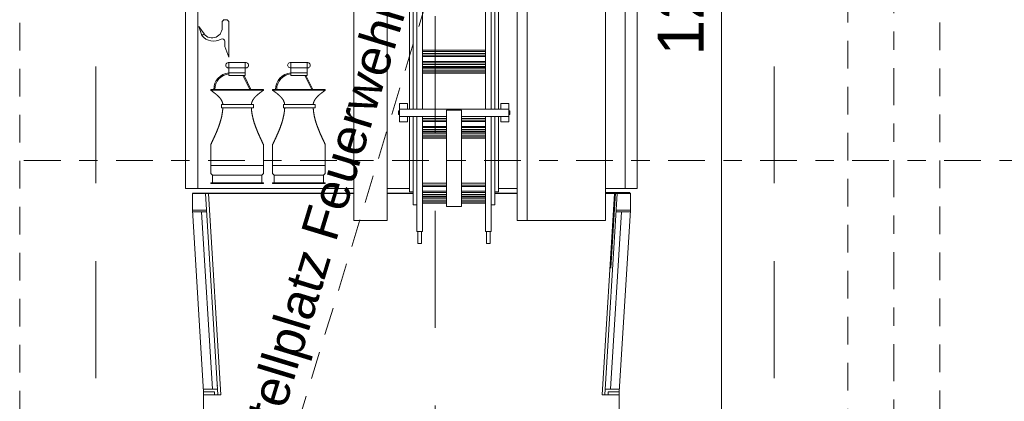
# Model space of a CAD drawing. Header units: metres. Extents: x -167 to 338, y -186 to 508.
# Tile 30 of 256: x 23 to 28.35, y 32.28 to 34.36. Entities that reach past the tile are written whole.
import ezdxf
from ezdxf.enums import TextEntityAlignment as Align

# ---------------------------------------------------------------- set-up
doc = ezdxf.new("R2010")
doc.units = ezdxf.units.M
doc.header["$MEASUREMENT"] = 0
for name, pattern in [('Raster', [0.4, 0.2, -0.1, 0, -0.1]), ('Strichlinie weit', [1.058333, 0.635, -0.423333]), ('Öffnungslinie Tür Fenster', [0.23, 0.15, -0.08])]:
    doc.linetypes.add(name, pattern=pattern)
for name, color, linetype in [('30 Dachfenster', 7, 'Continuous'), ('70 Kanal', 7, 'Continuous'), ('80 Raum', 7, 'Continuous'), ('90 Achsraster', 7, 'Continuous'), ('94 Genehmigungsplanung Bemaßung', 7, 'Continuous')]:
    doc.layers.add(name, color=color, linetype=linetype)
doc.styles.add('ERSTELLTER_STIL_1', font='arial.ttf')
doc.styles.add('ERSTELLTER_STIL_2', font='arial.ttf')
doc.dimstyles.new('ERSTELLTER_STIL__1', dxfattribs={"dimtxt": 0.25, "dimasz": 0.19, "dimexe": 0.18, "dimexo": 0.1, "dimgap": 0, "dimtad": 1, "dimtih": 1, "dimtoh": 1, "dimzin": 0, "dimdsep": 46, "dimtxsty": 'ERSTELLTER_STIL_1', "dimblk": 'ARROWHEAD_6', "dimblk1": 'ARROWHEAD_6', "dimblk2": 'ARROWHEAD_6', "dimcen": 0.09, "dimclrd": 7, "dimclre": 7, "dimclrt": 7, "dimazin": 0, "dimtfac": 1, "dimtdec": 4, "dimtmove": 0, "dimatfit": 3, "dimfxl": 1, "dimtolj": 1, "dimtzin": 0, "dimarcsym": 0})
doc.dimstyles.new('ERSTELLTER_STIL__2', dxfattribs={"dimtxt": 0.25, "dimasz": 0.19, "dimexe": 0.18, "dimexo": 0.1, "dimgap": 0, "dimtad": 1, "dimzin": 0, "dimdsep": 46, "dimtxsty": 'ERSTELLTER_STIL_1', "dimblk": 'ARROWHEAD_6', "dimblk1": 'ARROWHEAD_6', "dimblk2": 'ARROWHEAD_6', "dimcen": 0.09, "dimclrd": 7, "dimclre": 7, "dimclrt": 7, "dimazin": 0, "dimtfac": 1, "dimtdec": 4, "dimtmove": 0, "dimatfit": 3, "dimfxl": 1, "dimtolj": 1, "dimtzin": 0, "dimarcsym": 0})

# ---------------------------------------------------------------- blocks, each defined once
blk = doc.blocks.new('Standard-Rastermarker_137')
at = {"layer": '90 Achsraster', "color": 14, "linetype": 'Raster', "lineweight": 18, "true_color": 0xa80000}
blk.add_line((1, 0), (24.7309, 0), dxfattribs=at)
at = {"layer": '90 Achsraster', "color": 14, "lineweight": 18, "true_color": 0xa80000, "style": 'ERSTELLTER_STIL_2'}
for tag, p in [('AC_MarkerText_1_0', (-0.5686, -0.0686)), ('AC_MarkerText_1_1', (25.8623, -0.0686))]:
    blk.add_attdef(tag, text='', height=0.3, rotation=90, dxfattribs=at).set_placement(p, align=Align.TOP_CENTER)
blk = doc.blocks.new('Standard-Rastermarker_139')
at = {"layer": '90 Achsraster', "color": 14, "linetype": 'Raster', "lineweight": 18, "true_color": 0xa80000}
blk.add_line((1, 0), (45.4427, 0), dxfattribs=at)
at = {"layer": '90 Achsraster', "color": 14, "lineweight": 18, "true_color": 0xa80000, "style": 'ERSTELLTER_STIL_2'}
for tag, p in [('AC_MarkerText_1_0', (-0.35, 0.15)), ('AC_MarkerText_1_1', (46.7927, 0.15))]:
    blk.add_attdef(tag, text='', height=0.3, dxfattribs=at).set_placement(p, align=Align.TOP_CENTER)
blk = doc.blocks.new('*D499', base_point=(27236.1321, 33357.279))
at = {"layer": '94 Genehmigungsplanung Bemaßung', "color": 7, "linetype": 'Continuous', "lineweight": 13}
for p, q in [((17.6611, 26.1165), (17.6611, 26.4915)), ((38.0011, 26.1165), (38.0011, 26.4915)), ((17.7611, 26.404), (17.5611, 26.204)), ((38.1011, 26.404), (37.9011, 26.204)), ((17.6611, 26.304), (38.0011, 26.304))]:
    blk.add_line(p, q, dxfattribs=at)
at = {"layer": '94 Genehmigungsplanung Bemaßung', "color": 7, "lineweight": 13, "char_height": 0.25, "attachment_point": 7, "style": 'ERSTELLTER_STIL_1'}
for s, insert in [('\\A1;{\\pql;\\fArial|b0|i0|c0|p0;\\W1.000000;20,34}', (27.2114, 26.354)), ('\\A1;{\\pql;\\fArial|b0|i0|c0|p0;\\W1.000000;24}', (37.5197, 26.354))]:
    blk.add_mtext(s, dxfattribs=dict(at, insert=insert))
blk = doc.blocks.new('ARROWHEAD_6')
at = {"color": 0, "linetype": 'Continuous', "lineweight": 0}
for p, q in [((-0.5, -0.5), (0.5, 0.5)), ((0, 0), (-1, 0))]:
    blk.add_line(p, q, dxfattribs=at)
blk = doc.blocks.new('*D508', base_point=(27236.1321, 33357.279))
at = {"layer": '94 Genehmigungsplanung Bemaßung', "color": 7, "linetype": 'Continuous', "lineweight": 13}
for p, q in [((15.4411, 43.7797), (15.6411, 43.5797)), ((15.7286, 43.6797), (15.3536, 43.6797)), ((15.5411, 28.8197), (15.5411, 43.6797)), ((15.4411, 28.9197), (15.6411, 28.7197)), ((15.7286, 28.8197), (15.3536, 28.8197))]:
    blk.add_line(p, q, dxfattribs=at)
at = {"layer": '94 Genehmigungsplanung Bemaßung', "color": 7, "lineweight": 13, "char_height": 0.25, "attachment_point": 7, "rotation": 90, "style": 'ERSTELLTER_STIL_1'}
for s, insert in [('\\A1;{\\pql;\\fArial|b0|i0|c0|p0;\\W1.000000;32}', (15.4911, 43.1983)), ('\\A1;{\\pql;\\fArial|b0|i0|c0|p0;\\W1.000000;14,86}', (15.4911, 35.63))]:
    blk.add_mtext(s, dxfattribs=dict(at, insert=insert))
blk = doc.blocks.new('*D557', base_point=(27236.1321, 33357.279))
at = {"layer": '94 Genehmigungsplanung Bemaßung', "color": 7, "linetype": 'Continuous', "lineweight": 13}
for p, q in [((29.069, 40.8397), (29.069, 40.9897)), ((29.169, 40.7397), (28.969, 40.9397)), ((29.2565, 40.8397), (28.8815, 40.8397)), ((29.069, 28.3397), (29.069, 40.8397)), ((28.969, 28.4397), (29.169, 28.2397)), ((29.2565, 28.3397), (28.8815, 28.3397)), ((29.069, 28.1897), (29.069, 28.3397))]:
    blk.add_line(p, q, dxfattribs=at)
at = {"layer": '94 Genehmigungsplanung Bemaßung', "color": 7, "lineweight": 13, "insert": (29.019, 34.1607), "char_height": 0.25, "attachment_point": 7, "rotation": 90, "style": 'ERSTELLTER_STIL_1'}
blk.add_mtext('\\A1;{\\pql;\\fArial|b0|i0|c0|p0;\\W1.000000;12,50}', dxfattribs=at)
blk = doc.blocks.new('*D558', base_point=(27236.1321, 33357.279))
at = {"layer": '94 Genehmigungsplanung Bemaßung', "color": 7, "linetype": 'Continuous', "lineweight": 13}
for p, q in [((26.8146, 40.8397), (26.8146, 40.9897)), ((26.9146, 40.7397), (26.7146, 40.9397)), ((27.0021, 40.8397), (26.6271, 40.8397)), ((26.8146, 28.3397), (26.8146, 40.8397)), ((26.7146, 28.4397), (26.9146, 28.2397)), ((27.0021, 28.3397), (26.6271, 28.3397)), ((26.8146, 28.1897), (26.8146, 28.3397))]:
    blk.add_line(p, q, dxfattribs=at)
at = {"layer": '94 Genehmigungsplanung Bemaßung', "color": 7, "lineweight": 13, "insert": (26.7646, 34.1607), "char_height": 0.25, "attachment_point": 7, "rotation": 90, "style": 'ERSTELLTER_STIL_1'}
blk.add_mtext('\\A1;{\\pql;\\fArial|b0|i0|c0|p0;\\W1.000000;12,50}', dxfattribs=at)

msp = doc.modelspace()

# ---------------------------------------------------------------- linework, layer by layer
at = {"color": 7, "linetype": 'Continuous', "lineweight": 13}
for p, q in [((24.8172, 37.4914), (24.8172, 33.2639)), ((24.9986, 37.4914), (24.9986, 33.2639)), ((25.704, 37.4914), (25.704, 33.2639)), ((25.7585, 37.4914), (25.7585, 33.2639)), ((26.1846, 37.4914), (26.1846, 33.2639)), ((25.1899, 36.2829), (25.1899, 33.8702)), ((25.5326, 36.2892), (25.5326, 33.8702)), ((25.5629, 36.2739), (25.5629, 33.8702)), ((25.1193, 36.2628), (25.1193, 33.8702)), ((25.1395, 36.272), (25.1395, 33.8702)), ((25.583, 36.272), (25.583, 33.8702)), ((25.6032, 36.2583), (25.6032, 33.8702)), ((25.6032, 33.8702), (25.6032, 36.2122)), ((25.1596, 35.9489), (25.1596, 33.8702)), ((23.9028, 33.4376), (23.9028, 34.6544)), ((23.9683, 33.4376), (23.9683, 34.6544)), ((26.2911, 33.4376), (26.2911, 34.6544)), ((26.3566, 33.4376), (26.3566, 34.6544)), ((24.1097, 34.3556), (24.1006, 34.3466)), ((24.1006, 34.3466), (24.1097, 34.3556)), ((24.1097, 34.3556), (24.1068, 34.3556)), ((24.1278, 34.3556), (24.1097, 34.3556)), ((24.1279, 34.3556), (24.1369, 34.3466)), ((23.9913, 34.2703), (23.9742, 34.3182)), ((23.9742, 34.3182), (24.0033, 34.2779)), ((24.1006, 34.3466), (24.1006, 34.3202)), ((24.1369, 34.3466), (24.1369, 34.325)), ((24.1369, 34.325), (24.1369, 34.1534)), ((24.0032, 34.2783), (23.9913, 34.2695)), ((24.1161, 34.21), (24.1161, 34.2381)), ((24.1161, 34.2314), (24.1161, 34.2358)), ((24.1369, 34.1527), (24.1161, 34.21)), ((25.1899, 34.1892), (25.5326, 34.1892)), ((25.1899, 34.1821), (25.5326, 34.1821)), ((25.1899, 34.1721), (25.5326, 34.1721)), ((25.1899, 34.1624), (25.5326, 34.1624)), ((25.1899, 34.1549), (25.5326, 34.1549)), ((24.138, 34.1223), (24.2268, 34.1223)), ((24.138, 34.0532), (24.138, 34.1223)), ((24.138, 34.0936), (24.2268, 34.0936)), ((24.2268, 34.0532), (24.2268, 34.1223)), ((24.4742, 34.1223), (24.5629, 34.1223)), ((24.4742, 34.0532), (24.4742, 34.1223)), ((24.4742, 34.0936), (24.5629, 34.0936)), ((24.5629, 34.0532), (24.5629, 34.1223)), ((25.1899, 34.1287), (25.5326, 34.1287)), ((25.1899, 34.1216), (25.5326, 34.1216)), ((25.5326, 34.1116), (25.1899, 34.1116)), ((25.1899, 34.1019), (25.5326, 34.1019)), ((25.1899, 34.0985), (25.5326, 34.0985)), ((25.1899, 34.0914), (25.5326, 34.0914)), ((25.5326, 34.0813), (25.1899, 34.0813)), ((24.138, 34.067), (24.2268, 34.067)), ((24.138, 34.0532), (24.2268, 34.0532)), ((24.2074, 34.0672), (24.2075, 34.067)), ((24.2143, 34.0532), (24.252, 33.9767)), ((24.22, 34.0532), (24.2577, 33.9767)), ((24.4742, 34.067), (24.5629, 34.067)), ((24.4742, 34.0532), (24.5629, 34.0532)), ((24.5504, 34.0532), (24.5881, 33.9767)), ((24.5561, 34.0532), (24.5938, 33.9767)), ((25.1899, 34.0716), (25.5326, 34.0716)), ((25.1899, 34.0642), (25.5326, 34.0642)), ((24.0395, 33.9721), (24.0395, 33.9767)), ((24.3253, 33.9767), (24.0395, 33.9767)), ((24.3253, 33.9721), (24.3253, 33.9767)), ((24.3756, 33.9721), (24.3756, 33.9767)), ((24.6614, 33.9767), (24.3756, 33.9767)), ((24.6614, 33.9721), (24.6614, 33.9767)), ((24.3253, 33.9721), (24.0395, 33.9721)), ((24.6614, 33.9721), (24.3756, 33.9721)), ((24.0985, 33.8768), (24.0985, 33.895)), ((24.0985, 33.895), (24.2709, 33.895)), ((24.2709, 33.8768), (24.0985, 33.8768)), ((24.2709, 33.895), (24.2709, 33.8768)), ((24.4346, 33.8768), (24.4346, 33.895)), ((24.4346, 33.895), (24.607, 33.895)), ((24.607, 33.8768), (24.4346, 33.8768)), ((24.607, 33.895), (24.607, 33.8768)), ((25.0646, 33.9005), (25.0646, 33.8702)), ((25.0646, 33.9005), (25.109, 33.9005)), ((25.0646, 33.8702), (25.1395, 33.8702)), ((25.0646, 33.8702), (25.0646, 33.8299)), ((25.109, 33.9005), (25.109, 33.8702)), ((25.1193, 33.8702), (25.6032, 33.8702)), ((25.6032, 33.8702), (25.6595, 33.8702)), ((25.6151, 33.9005), (25.6151, 33.8702)), ((25.6151, 33.9005), (25.6595, 33.9005)), ((25.6595, 33.9005), (25.6595, 33.8702)), ((25.6595, 33.8702), (25.6595, 33.8299)), ((25.0646, 33.8601), (25.0596, 33.8601)), ((25.0596, 33.8601), (25.0596, 33.84)), ((25.0646, 33.84), (25.0596, 33.84)), ((25.0646, 33.8299), (25.1395, 33.8299)), ((25.0646, 33.8299), (25.0646, 33.7996)), ((25.109, 33.7996), (25.109, 33.8299)), ((25.1193, 33.8299), (25.3209, 33.8299)), ((25.1193, 33.8299), (25.1193, 33.5985)), ((25.1395, 33.8299), (25.1395, 33.5985)), ((25.1596, 33.8299), (25.1596, 33.5985)), ((25.1899, 33.8299), (25.1899, 33.5985)), ((25.1899, 33.8193), (25.3209, 33.8193)), ((25.3209, 33.8642), (25.3209, 33.3403)), ((25.3209, 33.8642), (25.4016, 33.8642)), ((25.4016, 33.8642), (25.4016, 33.3403)), ((25.4016, 33.8299), (25.6595, 33.8299)), ((25.4016, 33.8193), (25.5326, 33.8193)), ((25.5326, 33.8299), (25.5326, 33.5985)), ((25.5629, 33.8299), (25.5629, 33.5985)), ((25.583, 33.8299), (25.6032, 33.8299)), ((25.583, 33.8299), (25.583, 33.5985)), ((25.6032, 33.5985), (25.6032, 33.8299)), ((25.6032, 33.8299), (25.6032, 33.5985)), ((25.6151, 33.8299), (25.6151, 33.7996)), ((25.6595, 33.8601), (25.6645, 33.8601)), ((25.6595, 33.84), (25.6645, 33.84)), ((25.6595, 33.7996), (25.6595, 33.8299)), ((25.6645, 33.8601), (25.6645, 33.84)), ((25.0646, 33.7996), (25.109, 33.7996)), ((25.1899, 33.8095), (25.3209, 33.8095)), ((25.1899, 33.8021), (25.3209, 33.8021)), ((25.1899, 33.7759), (25.3209, 33.7759)), ((25.1899, 33.7688), (25.3209, 33.7688)), ((25.3209, 33.7587), (25.1899, 33.7587)), ((25.4016, 33.8095), (25.5326, 33.8095)), ((25.4016, 33.8021), (25.5326, 33.8021)), ((25.4016, 33.7759), (25.5326, 33.7759)), ((25.4016, 33.7688), (25.5326, 33.7688)), ((25.5326, 33.7587), (25.4016, 33.7587)), ((25.6151, 33.7996), (25.6595, 33.7996)), ((25.1899, 33.749), (25.3209, 33.749)), ((25.1899, 33.7456), (25.3209, 33.7456)), ((25.1899, 33.7385), (25.3209, 33.7385)), ((25.3209, 33.7285), (25.1899, 33.7285)), ((25.1899, 33.7188), (25.3209, 33.7188)), ((25.1899, 33.7113), (25.3209, 33.7113)), ((25.4016, 33.749), (25.5326, 33.749)), ((25.4016, 33.7456), (25.5326, 33.7456)), ((25.4016, 33.7385), (25.5326, 33.7385)), ((25.5326, 33.7285), (25.4016, 33.7285)), ((25.4016, 33.7188), (25.5326, 33.7188)), ((25.4016, 33.7113), (25.5326, 33.7113)), ((24.0395, 33.6773), (24.0395, 33.5638)), ((24.3253, 33.6773), (24.3253, 33.5638)), ((24.3756, 33.6773), (24.3756, 33.5638)), ((24.6614, 33.6773), (24.6614, 33.5638)), ((25.1193, 33.5985), (25.1193, 33.4207)), ((25.1395, 33.5985), (25.1395, 33.3501)), ((25.1596, 33.5985), (25.1596, 33.204)), ((25.1899, 33.5985), (25.1899, 33.204)), ((25.5326, 33.5985), (25.5326, 33.204)), ((25.5629, 33.5985), (25.5629, 33.204)), ((25.583, 33.5985), (25.583, 33.3501)), ((25.6032, 33.5985), (25.6032, 33.4207)), ((24.3253, 33.5638), (24.0395, 33.5638)), ((24.0395, 33.5189), (24.0395, 33.5638)), ((24.3253, 33.5189), (24.3253, 33.5638)), ((24.6614, 33.5638), (24.3756, 33.5638)), ((24.3756, 33.5189), (24.3756, 33.5638)), ((24.6614, 33.5189), (24.6614, 33.5638)), ((25.6032, 33.4207), (25.6032, 33.5582)), ((24.0486, 33.5098), (24.0395, 33.5189)), ((24.3162, 33.5098), (24.0486, 33.5098)), ((24.0486, 33.469), (24.0486, 33.5098)), ((24.3162, 33.5098), (24.3253, 33.5189)), ((24.3162, 33.469), (24.3162, 33.5098)), ((24.3847, 33.5098), (24.3756, 33.5189)), ((24.6523, 33.5098), (24.3847, 33.5098)), ((24.3847, 33.469), (24.3847, 33.5098)), ((24.6523, 33.5098), (24.6614, 33.5189)), ((24.6523, 33.469), (24.6523, 33.5098)), ((23.9028, 33.4376), (24.8172, 33.4376)), ((24.3253, 33.469), (24.0395, 33.469)), ((24.0395, 33.4645), (24.0395, 33.469)), ((24.3253, 33.4645), (24.0395, 33.4645)), ((24.3253, 33.4645), (24.3253, 33.469)), ((24.6614, 33.469), (24.3756, 33.469)), ((24.3756, 33.4645), (24.3756, 33.469)), ((24.6614, 33.4645), (24.3756, 33.4645)), ((24.6614, 33.4645), (24.6614, 33.469)), ((24.9986, 33.4376), (25.1193, 33.4376)), ((25.1899, 33.4664), (25.3209, 33.4664)), ((25.1899, 33.4567), (25.3209, 33.4567)), ((25.1899, 33.4492), (25.3209, 33.4492)), ((25.4016, 33.4664), (25.5326, 33.4664)), ((25.4016, 33.4567), (25.5326, 33.4567)), ((25.4016, 33.4492), (25.5326, 33.4492)), ((25.6032, 33.4376), (25.704, 33.4376)), ((26.1846, 33.4376), (26.3566, 33.4376)), ((26.1846, 33.4376), (26.3501, 33.4376)), ((23.94, 33.4134), (24.8172, 33.4134)), ((23.94, 33.4113), (24.8172, 33.4113)), ((23.94, 33.4113), (23.94, 33.371)), ((24.011, 33.4113), (24.078, 32.3175)), ((24.0262, 33.4113), (24.0932, 32.3175)), ((24.9986, 33.4134), (25.1395, 33.4134)), ((24.9986, 33.4113), (25.1395, 33.4113)), ((25.1193, 33.4207), (25.1395, 33.4207)), ((25.1596, 33.4338), (25.1596, 33.204)), ((25.1899, 33.423), (25.3209, 33.423)), ((25.1899, 33.4159), (25.3209, 33.4159)), ((25.3209, 33.4059), (25.1899, 33.4059)), ((25.1899, 33.3962), (25.3209, 33.3962)), ((25.1899, 33.3928), (25.3209, 33.3928)), ((25.1899, 33.3857), (25.3209, 33.3857)), ((25.4016, 33.423), (25.5326, 33.423)), ((25.4016, 33.4159), (25.5326, 33.4159)), ((25.5326, 33.4059), (25.4016, 33.4059)), ((25.4016, 33.3962), (25.5326, 33.3962)), ((25.4016, 33.3928), (25.5326, 33.3928)), ((25.4016, 33.3857), (25.5326, 33.3857)), ((25.583, 33.4207), (25.6032, 33.4207)), ((25.583, 33.4134), (25.704, 33.4134)), ((25.583, 33.4113), (25.704, 33.4113)), ((26.2332, 33.4113), (26.1662, 32.3175)), ((26.2484, 33.4113), (26.1814, 32.3175)), ((26.1846, 33.4158), (26.3166, 33.4158)), ((26.1846, 33.414), (26.3166, 33.414)), ((26.1846, 33.4134), (26.3194, 33.4134)), ((26.1846, 33.4113), (26.3194, 33.4113)), ((26.239, 33.414), (26.214, 33.006)), ((26.3194, 33.3206), (26.3194, 33.4134)), ((23.94, 33.371), (23.94, 33.3206)), ((25.1395, 33.3501), (25.1596, 33.3501)), ((25.3209, 33.3756), (25.1899, 33.3756)), ((25.1899, 33.3733), (25.1899, 33.204)), ((25.1899, 33.3659), (25.3209, 33.3659)), ((25.1899, 33.3585), (25.3209, 33.3585)), ((25.3209, 33.3403), (25.4016, 33.3403)), ((25.5326, 33.3756), (25.4016, 33.3756)), ((25.4016, 33.3659), (25.5326, 33.3659)), ((25.4016, 33.3585), (25.5326, 33.3585)), ((25.5326, 33.204), (25.5326, 33.3733)), ((25.5629, 33.3501), (25.583, 33.3501)), ((23.94, 33.3206), (24.0006, 32.3326)), ((23.94, 33.3206), (24.0166, 33.3206)), ((23.94, 33.3105), (24.0172, 33.3105)), ((23.9889, 33.3107), (24.0479, 32.3477)), ((26.2705, 33.3107), (26.2115, 32.3477)), ((26.2422, 33.3108), (26.3188, 33.3105)), ((26.2428, 33.3209), (26.3194, 33.3206)), ((26.3194, 33.3206), (26.2588, 32.3326)), ((24.8172, 33.2639), (24.9986, 33.2639)), ((26.1846, 33.2639), (25.704, 33.2639)), ((25.1596, 33.204), (25.1899, 33.204)), ((25.1647, 33.204), (25.1647, 33.1492)), ((25.1848, 33.1492), (25.1848, 33.204)), ((25.5326, 33.204), (25.5629, 33.204)), ((25.5377, 33.204), (25.5377, 33.1492)), ((25.5578, 33.1492), (25.5578, 33.204)), ((25.1647, 33.1492), (25.1647, 33.1385)), ((25.1647, 33.1385), (25.1848, 33.1385)), ((25.1848, 33.1492), (25.1848, 33.1385)), ((25.5377, 33.1492), (25.5377, 33.1385)), ((25.5377, 33.1385), (25.5578, 33.1385)), ((25.5578, 33.1492), (25.5578, 33.1385)), ((24.075, 32.3681), (24.075, 32.3701)), ((24.0762, 32.3477), (24.0006, 32.3477)), ((24.0006, 32.3326), (24.0006, 32.1512)), ((24.0604, 32.3326), (24.0006, 32.3326)), ((24.0932, 32.3175), (24.0006, 32.3175)), ((24.0604, 32.3326), (24.0604, 32.3175)), ((26.1662, 32.3175), (26.2588, 32.3175)), ((26.1832, 32.3477), (26.2588, 32.3477)), ((26.199, 32.3326), (26.2588, 32.3326)), ((26.199, 32.3326), (26.199, 32.3175)), ((26.2588, 32.3326), (26.2588, 32.1512))]:
    msp.add_line(p, q, dxfattribs=at)
at = {"color": 7, "linetype": 'Continuous', "lineweight": 13, "flags": 128}
for points in [[(24.0395, 33.9721), (24.0402, 33.9716), (24.041, 33.9711), (24.0417, 33.9706), (24.0424, 33.97), (24.0431, 33.9695), (24.0439, 33.969), (24.0446, 33.9684), (24.0453, 33.9679), (24.046, 33.9674), (24.0468, 33.9669), (24.0475, 33.9663), (24.0482, 33.9658), (24.0489, 33.9653), (24.0496, 33.9647), (24.0503, 33.9642), (24.0511, 33.9637), (24.0518, 33.9632), (24.0525, 33.9626), (24.0532, 33.9621), (24.0539, 33.9616), (24.0546, 33.961), (24.0553, 33.9605), (24.056, 33.96), (24.0567, 33.9594), (24.0574, 33.9589), (24.0581, 33.9584), (24.0588, 33.9578), (24.0595, 33.9573), (24.0602, 33.9567), (24.0609, 33.9562), (24.0616, 33.9557), (24.0623, 33.9551), (24.063, 33.9546), (24.0637, 33.954), (24.0644, 33.9535), (24.065, 33.953), (24.0657, 33.9524), (24.0664, 33.9519), (24.067, 33.9513), (24.0677, 33.9508), (24.0684, 33.9502), (24.069, 33.9497), (24.0697, 33.9491), (24.0703, 33.9486), (24.071, 33.948), (24.0716, 33.9474), (24.0723, 33.9469), (24.0729, 33.9463), (24.0735, 33.9458), (24.0742, 33.9452), (24.0748, 33.9447), (24.0754, 33.9441), (24.076, 33.9435), (24.0766, 33.943), (24.0773, 33.9424), (24.0779, 33.9418), (24.0785, 33.9412), (24.0791, 33.9407), (24.0796, 33.9401), (24.0802, 33.9395), (24.0808, 33.9389), (24.0814, 33.9384), (24.082, 33.9378), (24.0825, 33.9372), (24.0831, 33.9366), (24.0837, 33.936), (24.0842, 33.9354), (24.0848, 33.9349), (24.0853, 33.9343), (24.0858, 33.9337), (24.0864, 33.9331), (24.0869, 33.9325), (24.0874, 33.9319), (24.0879, 33.9313), (24.0884, 33.9307), (24.0889, 33.9301), (24.0894, 33.9294), (24.0899, 33.9288), (24.0904, 33.9282), (24.0909, 33.9276), (24.0913, 33.927), (24.0918, 33.9264), (24.0923, 33.9258), (24.0927, 33.9251), (24.0932, 33.9245), (24.0936, 33.9239), (24.094, 33.9232), (24.0945, 33.9226), (24.0949, 33.922), (24.0953, 33.9213), (24.0957, 33.9207), (24.0961, 33.92), (24.0965, 33.9194), (24.0969, 33.9188), (24.0972, 33.9181), (24.0976, 33.9174), (24.098, 33.9168), (24.0983, 33.9161), (24.0987, 33.9155), (24.099, 33.9148), (24.0993, 33.9141), (24.0997, 33.9135), (24.1, 33.9128), (24.1003, 33.9121), (24.1006, 33.9114), (24.1009, 33.9108), (24.1011, 33.9101), (24.1014, 33.9094), (24.1017, 33.9087), (24.1019, 33.908), (24.1022, 33.9073), (24.1024, 33.9066), (24.1027, 33.9059), (24.1029, 33.9052), (24.1031, 33.9045), (24.1033, 33.9038), (24.1035, 33.9031), (24.1037, 33.9023), (24.1038, 33.9016), (24.104, 33.9009), (24.1042, 33.9002), (24.1043, 33.8994), (24.1044, 33.8987), (24.1046, 33.8979), (24.1047, 33.8972), (24.1048, 33.8965), (24.1049, 33.8957), (24.105, 33.895)], [(24.3253, 33.9721), (24.3246, 33.9716), (24.3239, 33.9711), (24.3231, 33.9706), (24.3224, 33.97), (24.3217, 33.9695), (24.321, 33.969), (24.3202, 33.9684), (24.3195, 33.9679), (24.3188, 33.9674), (24.3181, 33.9669), (24.3173, 33.9663), (24.3166, 33.9658), (24.3159, 33.9653), (24.3152, 33.9647), (24.3145, 33.9642), (24.3138, 33.9637), (24.313, 33.9632), (24.3123, 33.9626), (24.3116, 33.9621), (24.3109, 33.9616), (24.3102, 33.961), (24.3095, 33.9605), (24.3088, 33.96), (24.3081, 33.9594), (24.3074, 33.9589), (24.3067, 33.9584), (24.306, 33.9578), (24.3053, 33.9573), (24.3046, 33.9567), (24.3039, 33.9562), (24.3032, 33.9557), (24.3025, 33.9551), (24.3018, 33.9546), (24.3011, 33.954), (24.3005, 33.9535), (24.2998, 33.953), (24.2991, 33.9524), (24.2984, 33.9519), (24.2978, 33.9513), (24.2971, 33.9508), (24.2965, 33.9502), (24.2958, 33.9497), (24.2951, 33.9491), (24.2945, 33.9486), (24.2938, 33.948), (24.2932, 33.9474), (24.2926, 33.9469), (24.2919, 33.9463), (24.2913, 33.9458), (24.2907, 33.9452), (24.29, 33.9447), (24.2894, 33.9441), (24.2888, 33.9435), (24.2882, 33.943), (24.2876, 33.9424), (24.287, 33.9418), (24.2864, 33.9412), (24.2858, 33.9407), (24.2852, 33.9401), (24.2846, 33.9395), (24.284, 33.9389), (24.2834, 33.9384), (24.2829, 33.9378), (24.2823, 33.9372), (24.2817, 33.9366), (24.2812, 33.936), (24.2806, 33.9354), (24.2801, 33.9349), (24.2795, 33.9343), (24.279, 33.9337), (24.2785, 33.9331), (24.2779, 33.9325), (24.2774, 33.9319), (24.2769, 33.9313), (24.2764, 33.9307), (24.2759, 33.9301), (24.2754, 33.9294), (24.2749, 33.9288), (24.2744, 33.9282), (24.2739, 33.9276), (24.2735, 33.927), (24.273, 33.9264), (24.2725, 33.9258), (24.2721, 33.9251), (24.2716, 33.9245), (24.2712, 33.9239), (24.2708, 33.9232), (24.2704, 33.9226), (24.2699, 33.922), (24.2695, 33.9213), (24.2691, 33.9207), (24.2687, 33.92), (24.2683, 33.9194), (24.2679, 33.9188), (24.2676, 33.9181), (24.2672, 33.9174), (24.2668, 33.9168), (24.2665, 33.9161), (24.2661, 33.9155), (24.2658, 33.9148), (24.2655, 33.9141), (24.2652, 33.9135), (24.2648, 33.9128), (24.2645, 33.9121), (24.2642, 33.9114), (24.264, 33.9108), (24.2637, 33.9101), (24.2634, 33.9094), (24.2631, 33.9087), (24.2629, 33.908), (24.2626, 33.9073), (24.2624, 33.9066), (24.2622, 33.9059), (24.2619, 33.9052), (24.2617, 33.9045), (24.2615, 33.9038), (24.2613, 33.9031), (24.2612, 33.9023), (24.261, 33.9016), (24.2608, 33.9009), (24.2607, 33.9002), (24.2605, 33.8994), (24.2604, 33.8987), (24.2603, 33.8979), (24.2601, 33.8972), (24.26, 33.8965), (24.2599, 33.8957), (24.2598, 33.895)], [(24.3756, 33.9721), (24.3763, 33.9716), (24.3771, 33.9711), (24.3778, 33.9706), (24.3785, 33.97), (24.3792, 33.9695), (24.38, 33.969), (24.3807, 33.9684), (24.3814, 33.9679), (24.3821, 33.9674), (24.3829, 33.9669), (24.3836, 33.9663), (24.3843, 33.9658), (24.385, 33.9653), (24.3857, 33.9647), (24.3865, 33.9642), (24.3872, 33.9637), (24.3879, 33.9632), (24.3886, 33.9626), (24.3893, 33.9621), (24.39, 33.9616), (24.3907, 33.961), (24.3914, 33.9605), (24.3921, 33.96), (24.3928, 33.9594), (24.3936, 33.9589), (24.3943, 33.9584), (24.395, 33.9578), (24.3956, 33.9573), (24.3963, 33.9567), (24.397, 33.9562), (24.3977, 33.9557), (24.3984, 33.9551), (24.3991, 33.9546), (24.3998, 33.954), (24.4005, 33.9535), (24.4011, 33.953), (24.4018, 33.9524), (24.4025, 33.9519), (24.4031, 33.9513), (24.4038, 33.9508), (24.4045, 33.9502), (24.4051, 33.9497), (24.4058, 33.9491), (24.4064, 33.9486), (24.4071, 33.948), (24.4077, 33.9474), (24.4084, 33.9469), (24.409, 33.9463), (24.4096, 33.9458), (24.4103, 33.9452), (24.4109, 33.9447), (24.4115, 33.9441), (24.4121, 33.9435), (24.4127, 33.943), (24.4134, 33.9424), (24.414, 33.9418), (24.4146, 33.9412), (24.4152, 33.9407), (24.4157, 33.9401), (24.4163, 33.9395), (24.4169, 33.9389), (24.4175, 33.9384), (24.4181, 33.9378), (24.4186, 33.9372), (24.4192, 33.9366), (24.4198, 33.936), (24.4203, 33.9354), (24.4209, 33.9349), (24.4214, 33.9343), (24.4219, 33.9337), (24.4225, 33.9331), (24.423, 33.9325), (24.4235, 33.9319), (24.424, 33.9313), (24.4245, 33.9307), (24.425, 33.9301), (24.4255, 33.9294), (24.426, 33.9288), (24.4265, 33.9282), (24.427, 33.9276), (24.4275, 33.927), (24.4279, 33.9264), (24.4284, 33.9258), (24.4288, 33.9251), (24.4293, 33.9245), (24.4297, 33.9239), (24.4301, 33.9232), (24.4306, 33.9226), (24.431, 33.922), (24.4314, 33.9213), (24.4318, 33.9207), (24.4322, 33.92), (24.4326, 33.9194), (24.433, 33.9188), (24.4334, 33.9181), (24.4337, 33.9174), (24.4341, 33.9168), (24.4344, 33.9161), (24.4348, 33.9155), (24.4351, 33.9148), (24.4354, 33.9141), (24.4358, 33.9135), (24.4361, 33.9128), (24.4364, 33.9121), (24.4367, 33.9114), (24.437, 33.9108), (24.4372, 33.9101), (24.4375, 33.9094), (24.4378, 33.9087), (24.438, 33.908), (24.4383, 33.9073), (24.4385, 33.9066), (24.4388, 33.9059), (24.439, 33.9052), (24.4392, 33.9045), (24.4394, 33.9038), (24.4396, 33.9031), (24.4398, 33.9023), (24.4399, 33.9016), (24.4401, 33.9009), (24.4403, 33.9002), (24.4404, 33.8994), (24.4405, 33.8987), (24.4407, 33.8979), (24.4408, 33.8972), (24.4409, 33.8965), (24.441, 33.8957), (24.4411, 33.895)], [(24.6614, 33.9721), (24.6607, 33.9716), (24.66, 33.9711), (24.6592, 33.9706), (24.6585, 33.97), (24.6578, 33.9695), (24.6571, 33.969), (24.6563, 33.9684), (24.6556, 33.9679), (24.6549, 33.9674), (24.6542, 33.9669), (24.6535, 33.9663), (24.6527, 33.9658), (24.652, 33.9653), (24.6513, 33.9647), (24.6506, 33.9642), (24.6499, 33.9637), (24.6491, 33.9632), (24.6484, 33.9626), (24.6477, 33.9621), (24.647, 33.9616), (24.6463, 33.961), (24.6456, 33.9605), (24.6449, 33.96), (24.6442, 33.9594), (24.6435, 33.9589), (24.6428, 33.9584), (24.6421, 33.9578), (24.6414, 33.9573), (24.6407, 33.9567), (24.64, 33.9562), (24.6393, 33.9557), (24.6386, 33.9551), (24.6379, 33.9546), (24.6373, 33.954), (24.6366, 33.9535), (24.6359, 33.953), (24.6352, 33.9524), (24.6346, 33.9519), (24.6339, 33.9513), (24.6332, 33.9508), (24.6326, 33.9502), (24.6319, 33.9497), (24.6312, 33.9491), (24.6306, 33.9486), (24.6299, 33.948), (24.6293, 33.9474), (24.6287, 33.9469), (24.628, 33.9463), (24.6274, 33.9458), (24.6268, 33.9452), (24.6261, 33.9447), (24.6255, 33.9441), (24.6249, 33.9435), (24.6243, 33.943), (24.6237, 33.9424), (24.6231, 33.9418), (24.6225, 33.9412), (24.6219, 33.9407), (24.6213, 33.9401), (24.6207, 33.9395), (24.6201, 33.9389), (24.6195, 33.9384), (24.619, 33.9378), (24.6184, 33.9372), (24.6178, 33.9366), (24.6173, 33.936), (24.6167, 33.9354), (24.6162, 33.9349), (24.6156, 33.9343), (24.6151, 33.9337), (24.6146, 33.9331), (24.614, 33.9325), (24.6135, 33.9319), (24.613, 33.9313), (24.6125, 33.9307), (24.612, 33.9301), (24.6115, 33.9294), (24.611, 33.9288), (24.6105, 33.9282), (24.61, 33.9276), (24.6096, 33.927), (24.6091, 33.9264), (24.6086, 33.9258), (24.6082, 33.9251), (24.6078, 33.9245), (24.6073, 33.9239), (24.6069, 33.9232), (24.6065, 33.9226), (24.606, 33.922), (24.6056, 33.9213), (24.6052, 33.9207), (24.6048, 33.92), (24.6044, 33.9194), (24.6041, 33.9188), (24.6037, 33.9181), (24.6033, 33.9174), (24.6029, 33.9168), (24.6026, 33.9161), (24.6023, 33.9155), (24.6019, 33.9148), (24.6016, 33.9141), (24.6013, 33.9135), (24.6009, 33.9128), (24.6006, 33.9121), (24.6003, 33.9114), (24.6001, 33.9108), (24.5998, 33.9101), (24.5995, 33.9094), (24.5992, 33.9087), (24.599, 33.908), (24.5987, 33.9073), (24.5985, 33.9066), (24.5983, 33.9059), (24.5981, 33.9052), (24.5978, 33.9045), (24.5976, 33.9038), (24.5974, 33.9031), (24.5973, 33.9023), (24.5971, 33.9016), (24.5969, 33.9009), (24.5968, 33.9002), (24.5966, 33.8994), (24.5965, 33.8987), (24.5964, 33.8979), (24.5962, 33.8972), (24.5961, 33.8965), (24.596, 33.8957), (24.5959, 33.895)], [(24.105, 33.8768), (24.1049, 33.8752), (24.1048, 33.8735), (24.1046, 33.8719), (24.1045, 33.8703), (24.1044, 33.8687), (24.1043, 33.867), (24.1041, 33.8654), (24.1039, 33.8638), (24.1038, 33.8622), (24.1036, 33.8606), (24.1034, 33.8589), (24.1032, 33.8573), (24.103, 33.8557), (24.1028, 33.8541), (24.1026, 33.8525), (24.1023, 33.8509), (24.1021, 33.8493), (24.1018, 33.8477), (24.1016, 33.8461), (24.1013, 33.8445), (24.101, 33.8429), (24.1008, 33.8413), (24.1005, 33.8397), (24.1002, 33.8381), (24.0999, 33.8365), (24.0996, 33.8349), (24.0992, 33.8333), (24.0989, 33.8317), (24.0986, 33.8301), (24.0982, 33.8285), (24.0979, 33.8269), (24.0975, 33.8253), (24.0971, 33.8238), (24.0968, 33.8222), (24.0964, 33.8206), (24.096, 33.819), (24.0956, 33.8174), (24.0952, 33.8159), (24.0948, 33.8143), (24.0943, 33.8127), (24.0939, 33.8111), (24.0935, 33.8096), (24.093, 33.808), (24.0926, 33.8064), (24.0921, 33.8048), (24.0917, 33.8033), (24.0912, 33.8017), (24.0907, 33.8001), (24.0903, 33.7986), (24.0898, 33.797), (24.0893, 33.7955), (24.0888, 33.7939), (24.0883, 33.7923), (24.0878, 33.7908), (24.0873, 33.7892), (24.0868, 33.7877), (24.0862, 33.7861), (24.0857, 33.7845), (24.0852, 33.783), (24.0846, 33.7814), (24.0841, 33.7799), (24.0835, 33.7783), (24.083, 33.7768), (24.0824, 33.7752), (24.0818, 33.7737), (24.0813, 33.7721), (24.0807, 33.7706), (24.0801, 33.769), (24.0795, 33.7675), (24.0789, 33.7659), (24.0783, 33.7644), (24.0777, 33.7629), (24.0771, 33.7613), (24.0765, 33.7598), (24.0759, 33.7582), (24.0753, 33.7567), (24.0747, 33.7552), (24.0741, 33.7536), (24.0734, 33.7521), (24.0728, 33.7505), (24.0722, 33.749), (24.0715, 33.7475), (24.0709, 33.7459), (24.0702, 33.7444), (24.0696, 33.7429), (24.0689, 33.7413), (24.0683, 33.7398), (24.0676, 33.7383), (24.0669, 33.7367), (24.0663, 33.7352), (24.0656, 33.7337), (24.0649, 33.7321), (24.0643, 33.7306), (24.0636, 33.7291), (24.0629, 33.7275), (24.0622, 33.726), (24.0615, 33.7245), (24.0609, 33.723), (24.0602, 33.7214), (24.0595, 33.7199), (24.0588, 33.7184), (24.0581, 33.7169), (24.0574, 33.7153), (24.0567, 33.7138), (24.056, 33.7123), (24.0553, 33.7108), (24.0546, 33.7092), (24.0539, 33.7077), (24.0532, 33.7062), (24.0524, 33.7047), (24.0517, 33.7031), (24.051, 33.7016), (24.0503, 33.7001), (24.0496, 33.6986), (24.0489, 33.697), (24.0482, 33.6955), (24.0474, 33.694), (24.0467, 33.6925), (24.046, 33.6909), (24.0453, 33.6894), (24.0446, 33.6879), (24.0438, 33.6864), (24.0431, 33.6849), (24.0424, 33.6833), (24.0417, 33.6818), (24.041, 33.6803), (24.0402, 33.6788), (24.0395, 33.6773)], [(24.2599, 33.8768), (24.26, 33.8752), (24.2601, 33.8735), (24.2602, 33.8719), (24.2603, 33.8703), (24.2604, 33.8687), (24.2606, 33.867), (24.2607, 33.8654), (24.2609, 33.8638), (24.261, 33.8622), (24.2612, 33.8606), (24.2614, 33.8589), (24.2616, 33.8573), (24.2618, 33.8557), (24.262, 33.8541), (24.2622, 33.8525), (24.2625, 33.8509), (24.2627, 33.8493), (24.263, 33.8477), (24.2632, 33.8461), (24.2635, 33.8445), (24.2638, 33.8429), (24.2641, 33.8413), (24.2643, 33.8397), (24.2646, 33.8381), (24.265, 33.8365), (24.2653, 33.8349), (24.2656, 33.8333), (24.2659, 33.8317), (24.2663, 33.8301), (24.2666, 33.8285), (24.267, 33.8269), (24.2673, 33.8253), (24.2677, 33.8238), (24.2681, 33.8222), (24.2685, 33.8206), (24.2688, 33.819), (24.2692, 33.8174), (24.2696, 33.8159), (24.2701, 33.8143), (24.2705, 33.8127), (24.2709, 33.8111), (24.2713, 33.8096), (24.2718, 33.808), (24.2722, 33.8064), (24.2727, 33.8048), (24.2731, 33.8033), (24.2736, 33.8017), (24.2741, 33.8001), (24.2746, 33.7986), (24.275, 33.797), (24.2755, 33.7955), (24.276, 33.7939), (24.2765, 33.7923), (24.277, 33.7908), (24.2775, 33.7892), (24.2781, 33.7877), (24.2786, 33.7861), (24.2791, 33.7845), (24.2797, 33.783), (24.2802, 33.7814), (24.2807, 33.7799), (24.2813, 33.7783), (24.2819, 33.7768), (24.2824, 33.7752), (24.283, 33.7737), (24.2836, 33.7721), (24.2841, 33.7706), (24.2847, 33.769), (24.2853, 33.7675), (24.2859, 33.7659), (24.2865, 33.7644), (24.2871, 33.7629), (24.2877, 33.7613), (24.2883, 33.7598), (24.2889, 33.7582), (24.2895, 33.7567), (24.2901, 33.7552), (24.2908, 33.7536), (24.2914, 33.7521), (24.292, 33.7505), (24.2927, 33.749), (24.2933, 33.7475), (24.2939, 33.7459), (24.2946, 33.7444), (24.2952, 33.7429), (24.2959, 33.7413), (24.2965, 33.7398), (24.2972, 33.7383), (24.2979, 33.7367), (24.2985, 33.7352), (24.2992, 33.7337), (24.2999, 33.7321), (24.3006, 33.7306), (24.3012, 33.7291), (24.3019, 33.7275), (24.3026, 33.726), (24.3033, 33.7245), (24.304, 33.723), (24.3047, 33.7214), (24.3053, 33.7199), (24.306, 33.7184), (24.3067, 33.7169), (24.3074, 33.7153), (24.3081, 33.7138), (24.3088, 33.7123), (24.3095, 33.7108), (24.3102, 33.7092), (24.311, 33.7077), (24.3117, 33.7062), (24.3124, 33.7047), (24.3131, 33.7031), (24.3138, 33.7016), (24.3145, 33.7001), (24.3152, 33.6986), (24.3159, 33.697), (24.3167, 33.6955), (24.3174, 33.694), (24.3181, 33.6925), (24.3188, 33.6909), (24.3195, 33.6894), (24.3203, 33.6879), (24.321, 33.6864), (24.3217, 33.6849), (24.3224, 33.6833), (24.3231, 33.6818), (24.3239, 33.6803), (24.3246, 33.6788), (24.3253, 33.6773)], [(24.4411, 33.8768), (24.441, 33.8752), (24.4409, 33.8735), (24.4408, 33.8719), (24.4406, 33.8703), (24.4405, 33.8687), (24.4404, 33.867), (24.4402, 33.8654), (24.44, 33.8638), (24.4399, 33.8622), (24.4397, 33.8606), (24.4395, 33.8589), (24.4393, 33.8573), (24.4391, 33.8557), (24.4389, 33.8541), (24.4387, 33.8525), (24.4384, 33.8509), (24.4382, 33.8493), (24.438, 33.8477), (24.4377, 33.8461), (24.4374, 33.8445), (24.4372, 33.8429), (24.4369, 33.8413), (24.4366, 33.8397), (24.4363, 33.8381), (24.436, 33.8365), (24.4357, 33.8349), (24.4353, 33.8333), (24.435, 33.8317), (24.4347, 33.8301), (24.4343, 33.8285), (24.434, 33.8269), (24.4336, 33.8253), (24.4332, 33.8238), (24.4329, 33.8222), (24.4325, 33.8206), (24.4321, 33.819), (24.4317, 33.8174), (24.4313, 33.8159), (24.4309, 33.8143), (24.4304, 33.8127), (24.43, 33.8111), (24.4296, 33.8096), (24.4291, 33.808), (24.4287, 33.8064), (24.4282, 33.8048), (24.4278, 33.8033), (24.4273, 33.8017), (24.4268, 33.8001), (24.4264, 33.7986), (24.4259, 33.797), (24.4254, 33.7955), (24.4249, 33.7939), (24.4244, 33.7923), (24.4239, 33.7908), (24.4234, 33.7892), (24.4229, 33.7877), (24.4223, 33.7861), (24.4218, 33.7845), (24.4213, 33.783), (24.4207, 33.7814), (24.4202, 33.7799), (24.4196, 33.7783), (24.4191, 33.7768), (24.4185, 33.7752), (24.4179, 33.7737), (24.4174, 33.7721), (24.4168, 33.7706), (24.4162, 33.769), (24.4156, 33.7675), (24.415, 33.7659), (24.4144, 33.7644), (24.4138, 33.7629), (24.4132, 33.7613), (24.4126, 33.7598), (24.412, 33.7582), (24.4114, 33.7567), (24.4108, 33.7552), (24.4102, 33.7536), (24.4095, 33.7521), (24.4089, 33.7505), (24.4083, 33.749), (24.4076, 33.7475), (24.407, 33.7459), (24.4063, 33.7444), (24.4057, 33.7429), (24.405, 33.7413), (24.4044, 33.7398), (24.4037, 33.7383), (24.4031, 33.7367), (24.4024, 33.7352), (24.4017, 33.7337), (24.401, 33.7321), (24.4004, 33.7306), (24.3997, 33.7291), (24.399, 33.7275), (24.3983, 33.726), (24.3976, 33.7245), (24.397, 33.723), (24.3963, 33.7214), (24.3956, 33.7199), (24.3949, 33.7184), (24.3942, 33.7169), (24.3935, 33.7153), (24.3928, 33.7138), (24.3921, 33.7123), (24.3914, 33.7108), (24.3907, 33.7092), (24.39, 33.7077), (24.3893, 33.7062), (24.3886, 33.7047), (24.3878, 33.7031), (24.3871, 33.7016), (24.3864, 33.7001), (24.3857, 33.6986), (24.385, 33.697), (24.3843, 33.6955), (24.3835, 33.694), (24.3828, 33.6925), (24.3821, 33.6909), (24.3814, 33.6894), (24.3807, 33.6879), (24.3799, 33.6864), (24.3792, 33.6849), (24.3785, 33.6833), (24.3778, 33.6818), (24.3771, 33.6803), (24.3763, 33.6788), (24.3756, 33.6773)], [(24.596, 33.8768), (24.5961, 33.8752), (24.5962, 33.8735), (24.5963, 33.8719), (24.5964, 33.8703), (24.5965, 33.8687), (24.5967, 33.867), (24.5968, 33.8654), (24.597, 33.8638), (24.5971, 33.8622), (24.5973, 33.8606), (24.5975, 33.8589), (24.5977, 33.8573), (24.5979, 33.8557), (24.5981, 33.8541), (24.5984, 33.8525), (24.5986, 33.8509), (24.5988, 33.8493), (24.5991, 33.8477), (24.5993, 33.8461), (24.5996, 33.8445), (24.5999, 33.8429), (24.6002, 33.8413), (24.6004, 33.8397), (24.6007, 33.8381), (24.6011, 33.8365), (24.6014, 33.8349), (24.6017, 33.8333), (24.602, 33.8317), (24.6024, 33.8301), (24.6027, 33.8285), (24.6031, 33.8269), (24.6034, 33.8253), (24.6038, 33.8238), (24.6042, 33.8222), (24.6046, 33.8206), (24.6049, 33.819), (24.6053, 33.8174), (24.6058, 33.8159), (24.6062, 33.8143), (24.6066, 33.8127), (24.607, 33.8111), (24.6074, 33.8096), (24.6079, 33.808), (24.6083, 33.8064), (24.6088, 33.8048), (24.6092, 33.8033), (24.6097, 33.8017), (24.6102, 33.8001), (24.6107, 33.7986), (24.6111, 33.797), (24.6116, 33.7955), (24.6121, 33.7939), (24.6126, 33.7923), (24.6131, 33.7908), (24.6136, 33.7892), (24.6142, 33.7877), (24.6147, 33.7861), (24.6152, 33.7845), (24.6158, 33.783), (24.6163, 33.7814), (24.6168, 33.7799), (24.6174, 33.7783), (24.618, 33.7768), (24.6185, 33.7752), (24.6191, 33.7737), (24.6197, 33.7721), (24.6202, 33.7706), (24.6208, 33.769), (24.6214, 33.7675), (24.622, 33.7659), (24.6226, 33.7644), (24.6232, 33.7629), (24.6238, 33.7613), (24.6244, 33.7598), (24.625, 33.7582), (24.6256, 33.7567), (24.6262, 33.7552), (24.6269, 33.7536), (24.6275, 33.7521), (24.6281, 33.7505), (24.6288, 33.749), (24.6294, 33.7475), (24.63, 33.7459), (24.6307, 33.7444), (24.6313, 33.7429), (24.632, 33.7413), (24.6327, 33.7398), (24.6333, 33.7383), (24.634, 33.7367), (24.6346, 33.7352), (24.6353, 33.7337), (24.636, 33.7321), (24.6367, 33.7306), (24.6373, 33.7291), (24.638, 33.7275), (24.6387, 33.726), (24.6394, 33.7245), (24.6401, 33.723), (24.6408, 33.7214), (24.6414, 33.7199), (24.6421, 33.7184), (24.6428, 33.7169), (24.6435, 33.7153), (24.6442, 33.7138), (24.6449, 33.7123), (24.6456, 33.7108), (24.6463, 33.7092), (24.6471, 33.7077), (24.6478, 33.7062), (24.6485, 33.7047), (24.6492, 33.7031), (24.6499, 33.7016), (24.6506, 33.7001), (24.6513, 33.6986), (24.652, 33.697), (24.6528, 33.6955), (24.6535, 33.694), (24.6542, 33.6925), (24.6549, 33.6909), (24.6556, 33.6894), (24.6564, 33.6879), (24.6571, 33.6864), (24.6578, 33.6849), (24.6585, 33.6833), (24.6592, 33.6818), (24.66, 33.6803), (24.6607, 33.6788), (24.6614, 33.6773)]]:
    msp.add_lwpolyline(points, dxfattribs=at)
at = {"color": 7, "linetype": 'Continuous', "lineweight": 13}
for centre, radius, start, end in [((24.0466, 34.3113), 0.0548, 217.2104, 9.6357), ((24.055, 34.3207), 0.0817, 218.8246, 299.891), ((24.1025, 34.2381), 0.0136, 0, 119.891), ((24.1352, 34.1081), 0.0145, 78.832, 281.168), ((24.2296, 34.1081), 0.0145, 258.832, 101.168), ((24.4715, 34.1085), 0.0145, 78.832, 280.6247), ((24.5657, 34.1081), 0.0145, 258.832, 101.168), ((24.1461, 33.9767), 0.0907, 95.1011, 180), ((24.1461, 33.9767), 0.0847, 95.465, 180), ((24.4822, 33.9767), 0.0907, 95.1011, 180), ((24.4822, 33.9767), 0.0847, 95.465, 180)]:
    msp.add_arc(centre, radius, start, end, dxfattribs=at)
at = {"layer": '70 Kanal', "color": 253, "linetype": 'Strichlinie weit', "lineweight": 18, "true_color": 0x9f9f9f}
for p, q in [((23.4148, 39.3931), (23.4148, 29.3931)), ((27.1011, 39.3931), (27.1011, 29.3931)), ((25.2579, 37.5499), (25.2579, 31.2362))]:
    msp.add_line(p, q, dxfattribs=at)
at = {"layer": '80 Raum', "color": 7, "linetype": 'Öffnungslinie Tür Fenster', "lineweight": 13}
msp.add_line((23.3511, 28.3397), (27.1511, 40.8397), dxfattribs=at)
at = {"layer": '80 Raum', "color": 7, "linetype": 'Öffnungslinie Tür Fenster', "lineweight": 13, "flags": 128}
for points in [[(23.0011, 28.3397), (27.5001, 28.3397), (27.5001, 40.8397), (23.0011, 40.8397)], [(28.0011, 28.3397), (32.5011, 28.3397), (32.5011, 40.8397), (28.0011, 40.8397)]]:
    msp.add_lwpolyline(points, close=True, dxfattribs=at)

# ---------------------------------------------------------------- block references
at = {"layer": '90 Achsraster', "color": 7, "linetype": 'Continuous', "lineweight": 18, "rotation": 270}
msp.add_blockref('Standard-Rastermarker_137', (27.7511, 47.5916), dxfattribs=at)
at = {"layer": '90 Achsraster', "color": 7, "linetype": 'Continuous', "lineweight": 18}
msp.add_blockref('Standard-Rastermarker_139', (13.5244, 33.5897), dxfattribs=at)

# ---------------------------------------------------------------- texts
at = {"layer": '30 Dachfenster', "color": 7, "linetype": 'Continuous', "lineweight": 13, "insert": (24.1739, 32.04), "char_height": 0.2, "attachment_point": 1, "rotation": 73.0824, "style": 'ERSTELLTER_STIL_1'}
msp.add_mtext('\\A1;{\\pql;\\fArial|b0|i0|c0|p0;\\W1.000000;Stellplatz Feuerwehrfahrzeug 12,50 m/\\fArial|b0|i0|c0|p0;\\W1.000000;4,50\\fArial|b0|i0|c0|p0;\\W1.000000; m}', dxfattribs=at)

# ---------------------------------------------------------------- dimensions: what is measured, and where the dimension line sits
at = {"layer": '94 Genehmigungsplanung Bemaßung', "color": 7, "linetype": 'Continuous', "lineweight": 13}
for base, p1, p2, picture, middle in [((15.5411, 43.6797), (18.0011, 28.8197), (27.7039, 43.6797), '*D508', (15.3661, 36.0488)), ((26.8146, 40.8397), (23.3511, 28.3397), (23.0011, 40.8397), '*D558', (26.6396, 34.5795)), ((29.069, 40.8397), (28.3511, 28.3397), (28.0011, 40.8397), '*D557', (28.894, 34.5795))]:
    dim = msp.add_linear_dim(base=base, p1=p1, p2=p2, angle=90, dimstyle='ERSTELLTER_STIL__2', dxfattribs=at)
    dim.commit()
    dim.dimension.update_dxf_attribs({"geometry": picture, "text_midpoint": middle, "dimtype": 160, "text_rotation": 90})
dim = msp.add_linear_dim(base=(38.0011, 26.304), p1=(17.6611, 36.0899), p2=(38.0011, 36.0897), dimstyle='ERSTELLTER_STIL__1', dxfattribs=at)
dim.commit()
dim.dimension.update_dxf_attribs({"geometry": '*D499', "text_midpoint": (27.6302, 26.479), "dimtype": 160})

doc.saveas('drawing.dxf')
